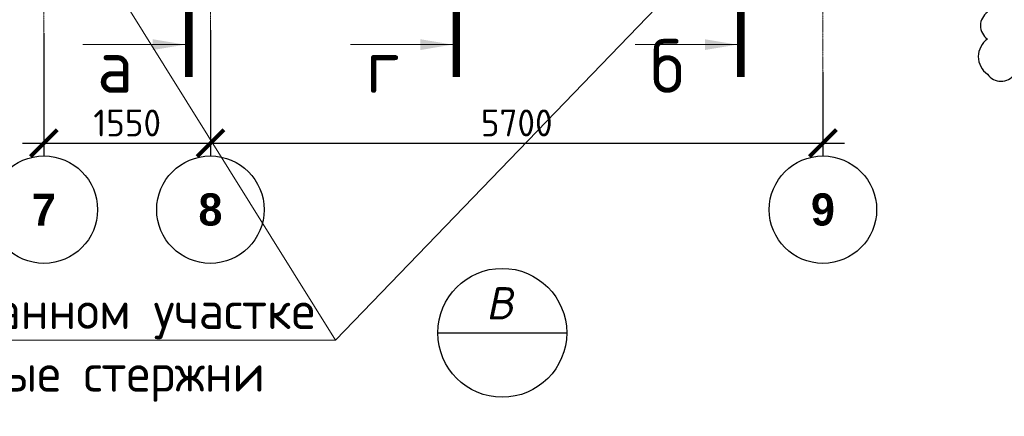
# Model space of a CAD drawing. Header units: millimetres. Extents: x 247266 to 730847, y -636031 to 10052.
# Tile 72 of 256: x 457865 to 467028, y -321142 to -317450. Entities that reach past the tile are written whole.
import ezdxf
from ezdxf.enums import TextEntityAlignment as Align

# ---------------------------------------------------------------- set-up
doc = ezdxf.new("R2010")
doc.units = ezdxf.units.MM
doc.linetypes.add('______5', pattern=[1100, 800, -100, 100, -100])
doc.linetypes.add('осевая', pattern=[50.8, 31.75, -6.35, 6.35, -6.35])
for name, color, linetype, lineweight in [('Выноски', 7, 'Continuous', 20), ('Надписи', 7, 'Continuous', 18), ('Оси', 7, '______5', 18), ('Текст', 7, 'Continuous', 25), ('Узлы', 7, 'Continuous', 0)]:
    doc.layers.add(name, color=color, linetype=linetype, lineweight=lineweight)
doc.layers.add('Изменения', color=1, linetype='Continuous')
doc.layers.add('РАЗМЕРЫ', color=7, linetype='Continuous')
doc.styles.add('Century Gothic', font='GOTHIC.TTF')
doc.styles.add('GOST-2.304_Type-B', font='GOST_Common.ttf')
doc.styles.add('Украинский', font='isocpeur.TTF', dxfattribs={"oblique": 12})
doc.dimstyles.new('СПДС', dxfattribs={"dimscale": 100, "dimtxt": 2.5, "dimasz": 2.5, "dimexe": 1.25, "dimexo": 0, "dimtad": 1, "dimdec": 0, "dimtxsty": 'GOST-2.304_Type-B', "dimblk": 'ARCHTICK', "dimcen": 2.5, "dimdle": 2, "dimadec": 0, "dimazin": 2, "dimtfac": 0.75, "dimtdec": 0, "dimtmove": 1, "dimatfit": 3, "dimfxl": 1, "dimtolj": 1, "dimarcsym": 1})

# ---------------------------------------------------------------- blocks, each defined once
blk = doc.blocks.new('NSY101')
at = {"color": 0, "linetype": 'ByBlock', "lineweight": -2}
blk.add_circle((0, 0), 50, dxfattribs=at)
blk = doc.blocks.new('СЛОЖНЫЙ_ОБЪЕКТ_34')
at = {"layer": 'Оси', "color": 16, "linetype": 'Continuous', "lineweight": 25, "transparency": 33554687, "xscale": 9.999999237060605, "yscale": 9.999999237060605, "zscale": 9.999999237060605}
blk.add_blockref('NSY101', (24563, -43009.5), dxfattribs=at)
at = {"layer": 'Оси', "color": 16, "linetype": 'Continuous', "lineweight": 25, "transparency": 33554687, "insert": (24563, -43009.5), "char_height": 300, "width": 385, "attachment_point": 5, "style": 'Century Gothic'}
blk.add_mtext('\\A1;{\\fCentury Gothic|i0|b1;\\H300.000000;\\W1.000000;\\C16;7}\\P', dxfattribs=at)
blk = doc.blocks.new('СЛОЖНЫЙ_ОБЪЕКТ_35')
at = {"layer": 'Оси', "color": 16, "linetype": 'Continuous', "lineweight": 25, "transparency": 33554687, "xscale": 9.999999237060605, "yscale": 9.999999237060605, "zscale": 9.999999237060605}
blk.add_blockref('NSY101', (26113, -43009.5), dxfattribs=at)
at = {"layer": 'Оси', "color": 16, "linetype": 'Continuous', "lineweight": 25, "transparency": 33554687, "insert": (26113, -43009.5), "char_height": 300, "width": 385, "attachment_point": 5, "style": 'Century Gothic'}
blk.add_mtext('\\A1;{\\fCentury Gothic|i0|b1;\\H300.000000;\\W1.000000;\\C16;8}\\P', dxfattribs=at)
blk = doc.blocks.new('СЛОЖНЫЙ_ОБЪЕКТ_36')
at = {"layer": 'Оси', "color": 16, "linetype": 'Continuous', "lineweight": 25, "transparency": 33554687, "xscale": 9.999999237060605, "yscale": 9.999999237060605, "zscale": 9.999999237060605}
blk.add_blockref('NSY101', (31813, -43009.5), dxfattribs=at)
at = {"layer": 'Оси', "color": 16, "linetype": 'Continuous', "lineweight": 25, "transparency": 33554687, "insert": (31813, -43009.5), "char_height": 300, "width": 385, "attachment_point": 5, "style": 'Century Gothic'}
blk.add_mtext('\\A1;{\\fCentury Gothic|i0|b1;\\H300.000000;\\W1.000000;\\C16;9}\\P', dxfattribs=at)
blk = doc.blocks.new('_ArchTick')
at = {"color": 0, "linetype": 'ByBlock', "const_width": 0.15}
blk.add_lwpolyline([(-0.5, -0.5), (0.5, 0.5)], dxfattribs=at)
blk = doc.blocks.new('*D1220')
at = {"layer": 'DEFPOINTS', "color": 0, "ltscale": 100}
for p in [(458090.3, -317576), (459640.3, -317546.1), (459640.3, -318598.6)]:
    blk.add_point(p, dxfattribs=at)
at = {"layer": 'РАЗМЕРЫ', "color": 0, "lineweight": -2}
for p, q in [((458090.3, -317576), (458090.3, -318723.6)), ((459640.3, -317546.1), (459640.3, -318723.6)), ((457890.3, -318598.6), (459840.3, -318598.6))]:
    blk.add_line(p, q, dxfattribs=at)
at = {"layer": 'РАЗМЕРЫ', "color": 0, "lineweight": -2, "ltscale": 100, "xscale": 250, "yscale": 250, "zscale": 250, "rotation": 180}
blk.add_blockref('_ArchTick', (458090.3, -318598.6), dxfattribs=at)
at = {"layer": 'РАЗМЕРЫ', "color": 0, "lineweight": -2, "ltscale": 100, "xscale": 250, "yscale": 250, "zscale": 250}
blk.add_blockref('_ArchTick', (459640.3, -318598.6), dxfattribs=at)
at = {"layer": 'РАЗМЕРЫ', "color": 0, "lineweight": 0, "ltscale": 100, "insert": (458865.3, -318411), "char_height": 250, "attachment_point": 5, "style": 'GOST-2.304_Type-B'}
blk.add_mtext('\\A1;1550', dxfattribs=at)
blk = doc.blocks.new('*D1221')
at = {"layer": 'DEFPOINTS', "color": 0, "ltscale": 100}
for p in [(459640.3, -317824.7), (465340.3, -317934.2), (465340.3, -318598.6)]:
    blk.add_point(p, dxfattribs=at)
at = {"layer": 'РАЗМЕРЫ', "color": 0, "lineweight": -2}
for p, q in [((459640.3, -317824.7), (459640.3, -318723.6)), ((465340.3, -317934.2), (465340.3, -318723.6)), ((459440.3, -318598.6), (465540.3, -318598.6))]:
    blk.add_line(p, q, dxfattribs=at)
at = {"layer": 'РАЗМЕРЫ', "color": 0, "lineweight": -2, "ltscale": 100, "xscale": 250, "yscale": 250, "zscale": 250, "rotation": 180}
blk.add_blockref('_ArchTick', (459640.3, -318598.6), dxfattribs=at)
at = {"layer": 'РАЗМЕРЫ', "color": 0, "lineweight": -2, "ltscale": 100, "xscale": 250, "yscale": 250, "zscale": 250}
blk.add_blockref('_ArchTick', (465340.3, -318598.6), dxfattribs=at)
at = {"layer": 'РАЗМЕРЫ', "color": 0, "lineweight": 0, "ltscale": 100, "insert": (462490.3, -318410.7), "char_height": 250, "attachment_point": 5, "style": 'GOST-2.304_Type-B'}
blk.add_mtext('\\A1;5700', dxfattribs=at)

msp = doc.modelspace()

# ---------------------------------------------------------------- linework, layer by layer
at = {"layer": 'Выноски', "lineweight": 30}
msp.add_line((461755.76, -320364.42, -3100), (462955.76, -320364.42, -3100), dxfattribs=at)
msp.add_circle((462355.76, -320364.42, -3100), 600, dxfattribs=at)
at = {"layer": 'Изменения', "elevation": 560}
msp.add_lwpolyline([(467203.69, -316461.67, 0.5205671), (466953.69, -316461.67, 0.520567), (466871.42, -316629.4, 0.520567), (466871.42, -316879.4, 0.520567), (466871.42, -317129.4, 0.5205671), (466871.42, -317379.4, 0.5205671), (466871.42, -317629.4, 0.520567), (466871.42, -317956.98, 0.5205671), (467121.42, -317956.98, 0.5205671)], format="xyb", dxfattribs=at)
at = {"layer": 'Надписи', "lineweight": 15, "ltscale": 0.3}
for p, q in [((457955.11, -315862.98, -760), (460804.25, -320433.74, -760)), ((457955.11, -315862.98, -760), (460804.25, -320433.74, -760)), ((457955.11, -315862.98, -760), (460804.25, -320433.74, -760)), ((465080.8, -315994.65, -760), (460804.25, -320433.74, -760)), ((454644.03, -320433.64, -760), (460807.07, -320433.64, -760)), ((460804.25, -320433.74, -760), (460804.15, -320433.74, -760))]:
    msp.add_line(p, q, dxfattribs=at)
at = {"layer": 'Оси', "linetype": 'осевая', "lineweight": 0, "ltscale": 0.3, "transparency": 33554687}
for p, q in [((458090.32, -304904.66, -1120), (458090.32, -318702.43, -1120)), ((459640.32, -304904.66, -1120), (459640.32, -318702.43, -1120)), ((465340.32, -304904.66, -1120), (465340.32, -318702.43, -1120))]:
    msp.add_line(p, q, dxfattribs=at)
at = {"layer": 'Узлы', "linetype": 'Continuous', "lineweight": 0}
for p, q in [((459403.41, -317681.77, -360), (458453.41, -317681.77, -360)), ((461893.71, -317681.77, -360), (460943.71, -317681.77, -360)), ((464541.42, -317681.77, -360), (463591.42, -317681.77, -360))]:
    msp.add_line(p, q, dxfattribs=at)
at = {"layer": 'Узлы', "linetype": 'Continuous', "lineweight": 0, "const_width": 70, "elevation": -360}
for points in [[(459438.41, -317981.77), (459438.41, -316981.77)], [(461928.71, -317981.77), (461928.71, -316981.77)], [(464576.42, -317981.77), (464576.42, -316981.77)]]:
    msp.add_lwpolyline(points, dxfattribs=at)
at = {"layer": 'Узлы', "linetype": 'Continuous', "lineweight": 0}
for points in [[(459403.41, -317681.77, -360), (459102.96, -317732.05, -360), (459102.96, -317631.49, -360)], [(461893.71, -317681.77, -360), (461593.26, -317732.05, -360), (461593.26, -317631.49, -360)], [(464541.42, -317681.77, -360), (464240.97, -317732.05, -360), (464240.97, -317631.49, -360)]]:
    msp.add_solid(points, dxfattribs=at)

# ---------------------------------------------------------------- block references
at = {"layer": 'Оси', "linetype": 'Continuous', "lineweight": 25, "transparency": 33554687}
for name in ['СЛОЖНЫЙ_ОБЪЕКТ_34', 'СЛОЖНЫЙ_ОБЪЕКТ_35', 'СЛОЖНЫЙ_ОБЪЕКТ_36']:
    msp.add_blockref(name, (433526.8, -276208.8, -1120), dxfattribs=at)

# ---------------------------------------------------------------- texts
at = {"layer": 'Надписи', "ltscale": 0.3, "insert": (457712.63, -319978.64, -760), "char_height": 350, "attachment_point": 2, "style": 'GOST-2.304_Type-B'}
msp.add_mtext('на заштрихованном участке \\Pвертикальные стержни\\P загнуть в плиту покрытия', dxfattribs=at)
at = {"layer": 'Текст', "style": 'Украинский', "oblique": 12}
msp.add_text('В', height=300, dxfattribs=at).set_placement((462330.76, -320089.42, -3100), align=Align.MIDDLE)
at = {"layer": 'Узлы', "linetype": 'Continuous', "lineweight": 0, "char_height": 500, "attachment_point": 5, "style": 'GOST-2.304_Type-B'}
for s, insert in [('б', (463891.42, -317880.23, -360)), ('а', (458753.41, -317880.23, -360)), ('г', (461243.71, -317880.23, -360))]:
    msp.add_mtext_dynamic_manual_height_columns(s, width=723.8798, gutter_width=25, heights=[0], dxfattribs=dict(at, insert=insert))

# ---------------------------------------------------------------- dimensions: what is measured, and where the dimension line sits
at = {"layer": 'РАЗМЕРЫ', "lineweight": 0}
for base, p1, p2, picture, middle in [((459640.32, -318598.61, -560), (458090.32, -317575.98, -1120), (459640.32, -317546.13, -1120), '*D1220', (458865.32, -318410.98, -560)), ((465340.32, -318598.61, -560), (459640.32, -317824.73, -1120), (465340.32, -317934.18, -1120), '*D1221', (462490.32, -318410.73, -560))]:
    dim = msp.add_linear_dim(base=base, p1=p1, p2=p2, dimstyle='СПДС', dxfattribs=at)
    dim.commit()
    dim.dimension.update_dxf_attribs({"geometry": picture, "text_midpoint": middle})

doc.saveas('drawing.dxf')
